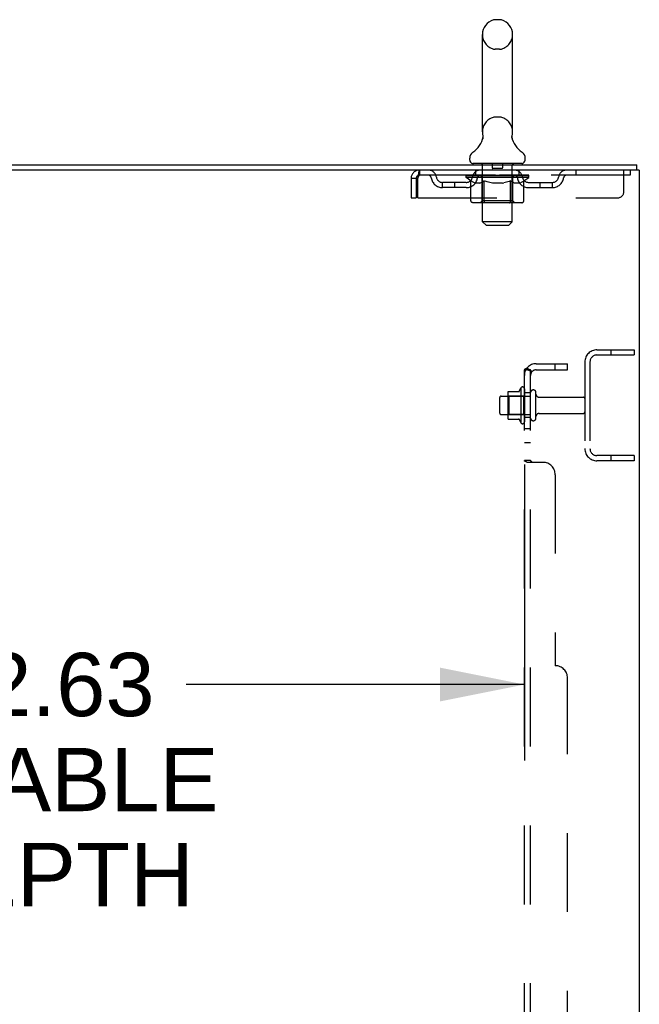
# Model space of a CAD drawing. Header units: inches. Extents: x 0 to 291, y 0 to 188.
# Tile 91 of 94: x 167 to 180, y 120 to 140. Entities that reach past the tile are written whole.
import ezdxf

# ---------------------------------------------------------------- set-up
doc = ezdxf.new("R2010")
doc.units = ezdxf.units.IN
doc.header["$LTSCALE"] = 16.01262
doc.header["$MEASUREMENT"] = 0
doc.linetypes.add('HIDDEN', pattern=[0.2, 0.1, -0.1])
doc.layers.get('0').update_dxf_attribs({"linetype": 'CONTINUOUS'})
for name, color, linetype in [('DEFAULT_2', 8, 'HIDDEN'), ('DIMENSIONS', 7, 'CONTINUOUS'), ('SUBPANEL', 7, 'CONTINUOUS')]:
    doc.layers.add(name, color=color, linetype=linetype)
doc.styles.get("Standard").update_dxf_attribs({"font": 'arial.ttf'})
doc.dimstyles.new('DIMSTYLE_1', dxfattribs={"dimtxt": 1.284435, "dimasz": 1.71258, "dimexe": 0.09, "dimexo": 0.07, "dimgap": 0.0375, "dimtad": 0, "dimtih": 1, "dimtoh": 1, "dimzin": 4, "dimdsep": 46, "dimtxsty": 'Standard', "dimblk": '_FILLED', "dimblk1": '_FILLED', "dimblk2": '_FILLED', "dimcen": 0.09, "dimadec": 3, "dimazin": 1, "dimtfac": 1, "dimtdec": 3, "dimtofl": 0, "dimtmove": 0, "dimatfit": 3, "dimldrblk": '_FILLED', "dimfxl": 0, "dimtolj": 1, "dimtzin": 4, "dimarcsym": 0})

# ---------------------------------------------------------------- blocks, each defined once
blk = doc.blocks.new('_FILLED')
at = {"color": 0, "linetype": 'ByBlock'}
blk.add_solid([(0, 0), (-1, 0.2), (-1, -0.2)], dxfattribs=at)
blk = doc.blocks.new('*D14')
at = {"layer": 'DIMENSIONS', "color": 2, "linetype": 'Continuous'}
for p, q in [((177.644, 130.633), (177.644, 124.628)), ((155.019, 127.758), (155.019, 124.628)), ((155.019, 126.169), (165.018, 126.169)), ((177.644, 126.169), (170.79, 126.169))]:
    blk.add_line(p, q, dxfattribs=at)
at = {"layer": 'DIMENSIONS', "color": 2, "linetype": 'Continuous', "xscale": 1.7125797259, "yscale": 1.7125797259, "zscale": 1.7125797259, "rotation": 180}
blk.add_blockref('_FILLED', (155.019, 126.169), dxfattribs=at)
at = {"layer": 'DIMENSIONS', "color": 2, "linetype": 'Continuous', "xscale": 1.7125797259, "yscale": 1.7125797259, "zscale": 1.7125797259}
blk.add_blockref('_FILLED', (177.644, 126.169), dxfattribs=at)
at = {"layer": 'DIMENSIONS', "color": 2, "linetype": 'Continuous', "insert": (167.904, 126.812), "char_height": 1.2844, "width": 7.06678, "attachment_point": 2, "line_spacing_factor": 0.9}
blk.add_mtext('22.63\\PUSABLE\\PDEPTH', dxfattribs=at)

msp = doc.modelspace()

# ---------------------------------------------------------------- linework, layer by layer
at = {"color": 7, "linetype": 'Continuous'}
for p, q in [((177.142, 139.652), (177.054, 139.652)), ((176.792, 137.377), (176.792, 139.352)), ((177.404, 137.377), (177.404, 139.352)), ((176.798, 137.234), (176.797, 137.229)), ((177.392, 137.283), (177.393, 137.288)), ((177.392, 137.278), (177.392, 137.283)), ((177.392, 137.273), (177.392, 137.278)), ((177.392, 137.268), (177.392, 137.273)), ((177.392, 137.263), (177.392, 137.268)), ((177.393, 137.258), (177.392, 137.263)), ((177.393, 137.293), (177.394, 137.298)), ((177.393, 137.288), (177.393, 137.293)), ((177.394, 137.253), (177.393, 137.258)), ((177.394, 137.248), (177.394, 137.253)), ((177.395, 137.244), (177.394, 137.248)), ((177.395, 137.303), (177.396, 137.307)), ((177.396, 137.24), (177.395, 137.244)), ((176.535, 136.806), (176.535, 136.845)), ((177.66, 136.806), (177.66, 136.845)), ((176.598, 136.737), (176.598, 136.707)), ((177.598, 136.737), (176.598, 136.737)), ((177.598, 136.737), (177.598, 136.707)), ((179.921, 136.603), (179.921, 136.707))]:
    msp.add_line(p, q, dxfattribs=at)
at = {"color": 3, "linetype": 'Continuous'}
for p, q in [((156.162, 136.707), (179.921, 136.707)), ((179.973, 136.603), (156.167, 136.603)), ((179.973, 136.603), (179.973, 56.811))]:
    msp.add_line(p, q, dxfattribs=at)
at = {"color": 7, "linetype": 'Continuous'}
for points in [[(176.8, 137.307), (176.801, 137.303), (176.802, 137.298), (176.803, 137.293), (176.803, 137.288), (176.803, 137.283), (176.804, 137.278), (176.804, 137.273), (176.804, 137.268), (176.803, 137.263), (176.803, 137.258), (176.802, 137.253), (176.801, 137.249), (176.8, 137.244), (176.799, 137.239), (176.798, 137.234)], [(177.394, 137.298), (177.395, 137.303), (177.396, 137.307)]]:
    msp.add_lwpolyline(points, dxfattribs=at)
for centre, radius, start, end in [((177.098, 139.352), 0.306, 105.6303, 180), ((177.054, 139.508), 0.144, 90, 105.6303), ((177.142, 139.508), 0.144, 74.3697, 90), ((177.098, 139.352), 0.306, 0, 74.3697), ((176.3, 137.393), 0.523, 304.6624, 347.2389), ((177.098, 137.377), 0.306, 180, 193.2053), ((177.896, 137.393), 0.523, 192.7611, 235.3376), ((177.098, 137.377), 0.306, 346.7947, 360), ((176.679, 136.845), 0.144, 124.6624, 180), ((176.604, 136.806), 0.069, 180, 265), ((177.591, 136.806), 0.069, 275, 360), ((177.517, 136.845), 0.144, 360, 55.3376)]:
    msp.add_arc(centre, radius, start, end, dxfattribs=at)
at = {"layer": 'DEFAULT_2', "color": 8, "linetype": 'HIDDEN'}
for p, q in [((177.142, 139.052), (177.054, 139.052)), ((177.142, 137.677), (177.054, 137.677)), ((175.515, 136.603), (175.515, 136.499)), ((176.66, 136.499), (176.66, 136.603)), ((176.778, 136.737), (176.778, 136.707)), ((176.798, 135.556), (176.798, 136.707)), ((176.993, 136.727), (176.993, 136.647)), ((177.193, 136.637), (177.003, 136.637)), ((177.203, 136.727), (177.203, 136.647)), ((177.398, 135.556), (177.398, 136.707)), ((177.418, 136.737), (177.418, 136.707)), ((177.535, 136.499), (177.535, 136.603)), ((178.685, 136.603), (178.685, 136.499)), ((179.66, 136.165), (179.66, 136.603)), ((179.785, 136.603), (179.785, 136.499)), ((175.348, 136.436), (175.348, 136.04)), ((175.348, 136.436), (175.452, 136.436)), ((175.452, 136.436), (175.452, 136.04)), ((175.482, 136.04), (175.482, 136.436)), ((179.785, 136.499), (175.515, 136.499)), ((176.465, 136.452), (176.465, 136.492)), ((176.465, 136.492), (176.771, 136.492)), ((177.731, 136.452), (176.465, 136.452)), ((176.561, 136.384), (176.465, 136.452)), ((176.466, 136.492), (176.466, 136.496)), ((176.586, 136.495), (176.466, 136.496)), ((176.474, 136.492), (176.474, 136.499)), ((176.483, 136.489), (176.483, 136.492)), ((176.483, 136.489), (177.713, 136.489)), ((176.492, 136.489), (176.492, 136.492)), ((176.493, 136.489), (176.493, 136.492)), ((176.503, 136.492), (176.503, 136.499)), ((176.519, 136.489), (176.519, 136.492)), ((176.521, 136.489), (176.521, 136.492)), ((176.549, 136.492), (176.549, 136.499)), ((176.561, 135.977), (176.561, 136.384)), ((176.561, 136.384), (176.576, 136.374)), ((176.564, 136.489), (176.564, 136.492)), ((176.567, 136.489), (176.567, 136.492)), ((176.586, 136.492), (176.586, 136.495)), ((176.613, 136.492), (176.613, 136.499)), ((176.614, 136.489), (176.614, 136.492)), ((176.615, 136.489), (176.615, 136.492)), ((176.618, 136.489), (176.618, 136.492)), ((176.625, 136.489), (176.625, 136.492)), ((176.625, 136.489), (176.625, 136.492)), ((176.628, 136.489), (176.628, 136.492)), ((176.632, 136.489), (176.632, 136.493)), ((176.636, 136.489), (176.636, 136.492)), ((176.65, 136.489), (176.65, 136.492)), ((176.669, 136.489), (176.669, 136.494)), ((176.669, 136.489), (176.669, 136.492)), ((176.689, 136.489), (176.689, 136.492)), ((176.691, 136.492), (176.691, 136.499)), ((176.7, 136.489), (176.7, 136.492)), ((176.705, 136.489), (176.705, 136.492)), ((176.714, 136.489), (176.714, 136.492)), ((176.725, 136.489), (176.725, 136.496)), ((176.741, 136.489), (176.741, 136.492)), ((176.744, 136.489), (176.744, 136.492)), ((176.771, 136.489), (176.771, 136.492)), ((176.838, 136.492), (176.776, 136.492)), ((176.781, 136.492), (176.781, 136.499)), ((176.785, 135.98), (176.785, 136.449)), ((176.788, 136.489), (176.788, 136.492)), ((176.793, 136.489), (176.793, 136.492)), ((176.799, 136.489), (176.799, 136.497)), ((176.803, 136.489), (176.803, 136.492)), ((176.814, 136.489), (176.814, 136.492)), ((176.838, 136.489), (176.838, 136.492)), ((176.913, 136.492), (176.854, 136.492)), ((176.874, 136.489), (176.874, 136.492)), ((176.881, 136.492), (176.881, 136.499)), ((176.885, 136.489), (176.885, 136.492)), ((176.887, 136.489), (176.887, 136.498)), ((176.89, 136.489), (176.89, 136.492)), ((176.898, 136.489), (176.898, 136.492)), ((176.913, 136.489), (176.913, 136.492)), ((176.993, 136.492), (176.939, 136.492)), ((176.952, 136.489), (176.952, 136.492)), ((176.983, 136.492), (177.098, 136.499)), ((176.988, 136.492), (176.988, 136.499)), ((176.988, 136.498), (176.988, 136.499)), ((176.988, 136.492), (176.988, 136.498)), ((176.988, 136.489), (176.988, 136.492)), ((176.992, 136.489), (176.992, 136.492)), ((176.993, 136.489), (176.993, 136.492)), ((176.994, 136.489), (176.994, 136.492)), ((177.077, 136.492), (177.029, 136.492)), ((177.034, 136.489), (177.034, 136.492)), ((177.077, 136.489), (177.077, 136.492)), ((177.095, 136.492), (177.095, 136.492)), ((177.095, 136.489), (177.095, 136.492)), ((177.095, 136.489), (177.095, 136.492)), ((177.098, 136.492), (177.098, 136.499)), ((177.098, 136.499), (177.212, 136.492)), ((177.1, 136.489), (177.1, 136.492)), ((177.1, 136.492), (177.101, 136.492)), ((177.101, 136.489), (177.101, 136.492)), ((177.119, 136.489), (177.119, 136.492)), ((177.119, 136.492), (177.167, 136.492)), ((177.161, 136.489), (177.161, 136.492)), ((177.202, 136.489), (177.202, 136.492)), ((177.202, 136.489), (177.202, 136.492)), ((177.202, 136.492), (177.257, 136.492)), ((177.203, 136.489), (177.203, 136.492)), ((177.207, 136.498), (177.208, 136.499)), ((177.207, 136.492), (177.207, 136.498)), ((177.207, 136.489), (177.207, 136.492)), ((177.208, 136.492), (177.208, 136.499)), ((177.244, 136.489), (177.244, 136.492)), ((177.283, 136.489), (177.283, 136.492)), ((177.283, 136.492), (177.342, 136.492)), ((177.298, 136.489), (177.298, 136.492)), ((177.306, 136.489), (177.306, 136.492)), ((177.308, 136.489), (177.308, 136.498)), ((177.311, 136.489), (177.311, 136.492)), ((177.314, 136.492), (177.314, 136.499)), ((177.322, 136.489), (177.322, 136.492)), ((177.358, 136.489), (177.358, 136.492)), ((177.358, 136.492), (177.42, 136.492)), ((177.382, 136.489), (177.382, 136.492)), ((177.393, 136.489), (177.393, 136.492)), ((177.397, 136.489), (177.397, 136.497)), ((177.403, 136.489), (177.403, 136.492)), ((177.408, 136.489), (177.408, 136.492)), ((177.411, 135.98), (177.411, 136.449)), ((177.414, 136.492), (177.414, 136.499)), ((177.425, 136.489), (177.425, 136.492)), ((177.425, 136.492), (177.626, 136.492)), ((177.452, 136.489), (177.452, 136.492)), ((177.455, 136.489), (177.455, 136.492)), ((177.471, 136.489), (177.471, 136.496)), ((177.482, 136.489), (177.482, 136.492)), ((177.491, 136.489), (177.491, 136.492)), ((177.495, 136.489), (177.495, 136.492)), ((177.505, 136.492), (177.505, 136.499)), ((177.506, 136.489), (177.506, 136.492)), ((177.527, 136.489), (177.527, 136.494)), ((177.527, 136.489), (177.527, 136.492)), ((177.545, 136.489), (177.545, 136.492)), ((177.56, 136.489), (177.56, 136.492)), ((177.564, 136.489), (177.564, 136.493)), ((177.567, 136.489), (177.567, 136.492)), ((177.571, 136.489), (177.571, 136.492)), ((177.571, 136.489), (177.571, 136.492)), ((177.578, 136.489), (177.578, 136.492)), ((177.581, 136.489), (177.581, 136.492)), ((177.582, 136.489), (177.582, 136.492)), ((177.583, 136.492), (177.583, 136.499)), ((177.629, 136.489), (177.629, 136.492)), ((177.632, 136.489), (177.632, 136.492)), ((177.632, 136.382), (177.731, 136.452)), ((177.646, 136.492), (177.646, 136.499)), ((177.675, 136.489), (177.675, 136.492)), ((177.677, 136.489), (177.677, 136.492)), ((177.693, 136.492), (177.693, 136.499)), ((177.703, 136.489), (177.703, 136.492)), ((177.704, 136.489), (177.704, 136.492)), ((177.713, 136.489), (177.713, 136.492)), ((177.722, 136.492), (177.722, 136.499)), ((177.731, 136.452), (177.731, 136.499)), ((175.983, 136.248), (175.983, 136.352)), ((176.466, 136.352), (175.983, 136.352)), ((176.466, 136.248), (175.983, 136.248)), ((176.233, 136.248), (176.233, 136.352)), ((176.591, 136.365), (176.576, 136.374)), ((176.606, 136.357), (176.591, 136.365)), ((176.62, 136.35), (176.605, 136.357)), ((176.634, 136.345), (176.62, 136.351)), ((176.649, 136.34), (176.634, 136.345)), ((176.742, 136.34), (176.649, 136.34)), ((176.742, 136.34), (176.757, 136.345)), ((176.771, 136.35), (176.757, 136.345)), ((176.785, 136.357), (176.771, 136.35)), ((176.8, 136.365), (176.785, 136.357)), ((176.814, 136.374), (176.799, 136.365)), ((176.829, 136.384), (176.814, 136.374)), ((176.829, 135.977), (176.829, 136.384)), ((176.829, 136.384), (176.858, 136.374)), ((176.887, 136.365), (176.858, 136.374)), ((176.915, 136.357), (176.887, 136.365)), ((176.943, 136.351), (176.915, 136.357)), ((176.971, 136.345), (176.943, 136.351)), ((176.999, 136.34), (176.971, 136.345)), ((177.197, 136.34), (176.999, 136.34)), ((177.197, 136.34), (177.224, 136.345)), ((177.252, 136.35), (177.224, 136.345)), ((177.28, 136.357), (177.252, 136.35)), ((177.308, 136.365), (177.279, 136.357)), ((177.336, 136.373), (177.307, 136.365)), ((177.364, 136.383), (177.335, 136.373)), ((177.364, 135.977), (177.364, 136.383)), ((177.364, 136.383), (177.378, 136.373)), ((177.392, 136.365), (177.378, 136.373)), ((177.406, 136.357), (177.392, 136.365)), ((177.42, 136.351), (177.406, 136.357)), ((177.433, 136.345), (177.419, 136.351)), ((177.446, 136.34), (177.433, 136.345)), ((177.55, 136.34), (177.446, 136.34)), ((177.55, 136.34), (177.564, 136.345)), ((177.577, 136.351), (177.564, 136.345)), ((177.591, 136.357), (177.577, 136.35)), ((177.604, 136.365), (177.59, 136.357)), ((177.618, 136.373), (177.604, 136.364)), ((177.632, 136.382), (177.618, 136.373)), ((177.632, 135.977), (177.632, 136.382)), ((177.729, 136.352), (178.212, 136.352)), ((177.729, 136.248), (178.212, 136.248)), ((177.962, 136.248), (177.962, 136.352)), ((178.212, 136.248), (178.212, 136.352)), ((175.348, 136.04), (175.452, 136.04)), ((175.482, 136.04), (179.535, 136.04)), ((177.589, 135.94), (176.604, 135.94)), ((176.785, 135.98), (176.745, 135.94)), ((177.411, 135.98), (176.785, 135.98)), ((177.348, 135.941), (177.35, 135.943)), ((177.35, 135.943), (177.353, 135.945)), ((177.353, 135.945), (177.355, 135.947)), ((177.411, 135.98), (177.45, 135.94)), ((176.867, 135.487), (176.798, 135.556)), ((177.398, 135.556), (176.798, 135.556)), ((176.867, 135.487), (177.329, 135.487)), ((177.329, 135.487), (177.398, 135.556)), ((179.115, 132.957), (179.869, 132.957)), ((179.115, 132.853), (179.869, 132.853)), ((179.399, 132.957), (179.399, 132.853)), ((179.869, 132.957), (179.869, 132.853)), ((178.869, 132.71), (178.869, 130.953)), ((178.973, 132.71), (178.973, 130.953)), ((177.174, 132.019), (177.769, 132.019)), ((177.308, 132.087), (177.308, 131.576)), ((177.328, 132.015), (177.308, 132.035)), ((177.318, 132.109), (177.546, 132.109)), ((177.328, 132.015), (177.328, 131.648)), ((177.624, 132.015), (177.328, 132.015)), ((177.574, 132.187), (177.574, 131.476)), ((177.624, 132.015), (177.644, 132.035)), ((177.624, 132.015), (177.624, 131.648)), ((177.644, 132.166), (177.644, 131.497)), ((177.769, 131.574), (177.769, 132.089)), ((177.879, 131.574), (177.879, 132.089)), ((177.941, 131.997), (178.839, 131.997)), ((177.144, 131.674), (177.144, 131.989)), ((177.174, 131.644), (177.769, 131.644)), ((177.328, 131.648), (177.308, 131.628)), ((177.624, 131.648), (177.328, 131.648)), ((177.624, 131.648), (177.644, 131.628)), ((177.941, 131.667), (178.839, 131.667)), ((177.318, 131.554), (177.546, 131.554)), ((179.869, 130.811), (179.115, 130.811)), ((179.399, 130.811), (179.399, 130.707)), ((179.869, 130.811), (179.869, 130.707)), ((179.869, 130.707), (179.115, 130.707))]:
    msp.add_line(p, q, dxfattribs=at)
for points in [[(175.515, 136.603), (175.513, 136.602), (175.51, 136.598), (175.508, 136.593), (175.505, 136.586), (175.503, 136.577), (175.501, 136.566), (175.498, 136.554), (175.496, 136.54), (175.494, 136.524), (175.491, 136.508), (175.489, 136.491), (175.487, 136.473), (175.484, 136.454), (175.482, 136.436)], [(175.515, 136.499), (175.513, 136.498), (175.51, 136.497), (175.508, 136.495), (175.505, 136.492), (175.503, 136.489), (175.501, 136.485), (175.498, 136.48), (175.496, 136.475), (175.494, 136.469), (175.491, 136.463), (175.489, 136.456), (175.487, 136.45), (175.482, 136.436)], [(176.604, 135.94), (176.599, 135.941), (176.594, 135.941), (176.589, 135.943), (176.584, 135.945), (176.579, 135.947), (176.575, 135.95), (176.571, 135.954), (176.568, 135.958), (176.565, 135.962), (176.563, 135.967), (176.562, 135.972), (176.561, 135.977)], [(176.85, 135.94), (176.848, 135.941), (176.845, 135.941), (176.843, 135.943), (176.84, 135.945), (176.838, 135.947), (176.836, 135.95), (176.834, 135.954), (176.832, 135.958), (176.831, 135.962), (176.83, 135.967), (176.829, 135.972), (176.829, 135.977)], [(177.343, 135.94), (177.345, 135.941), (177.348, 135.941)], [(177.355, 135.947), (177.357, 135.95), (177.359, 135.954), (177.361, 135.958), (177.362, 135.962)], [(177.357, 135.95), (177.359, 135.954), (177.361, 135.958)], [(177.362, 135.962), (177.363, 135.967), (177.364, 135.972), (177.364, 135.977)], [(177.363, 135.967), (177.364, 135.972), (177.364, 135.977)], [(177.589, 135.94), (177.594, 135.941), (177.599, 135.941), (177.604, 135.943), (177.609, 135.945), (177.614, 135.947), (177.618, 135.95), (177.622, 135.954), (177.625, 135.958), (177.628, 135.962), (177.63, 135.967), (177.631, 135.972), (177.632, 135.977)]]:
    msp.add_lwpolyline(points, dxfattribs=at)
for centre, radius, start, end in [((177.098, 139.352), 0.306, 180, 254.3697), ((177.098, 139.352), 0.306, 285.6303, 360), ((177.054, 139.196), 0.144, 254.3697, 270), ((177.142, 139.196), 0.144, 270, 285.6303), ((177.098, 137.377), 0.306, 105.6303, 180), ((177.054, 137.533), 0.144, 90, 105.6303), ((177.142, 137.533), 0.144, 74.3697, 90), ((177.098, 137.377), 0.306, 0, 74.3697), ((175.515, 136.436), 0.167, 90, 180), ((175.694, 136.436), 0.167, 8.0716, 90), ((176.755, 136.436), 0.167, 90, 171.9284), ((176.604, 136.806), 0.069, 265, 270), ((176.768, 136.707), 0.03, 0, 90), ((176.983, 136.727), 0.01, 0, 90), ((177.003, 136.647), 0.01, 180, 270), ((177.193, 136.647), 0.01, 270, 360), ((177.213, 136.727), 0.01, 90, 180), ((177.428, 136.707), 0.03, 90, 180), ((177.44, 136.436), 0.167, 8.0716, 90), ((177.591, 136.806), 0.069, 270, 275), ((178.502, 136.436), 0.167, 90, 171.9284), ((175.515, 136.436), 0.063, 90, 180), ((175.695, 136.436), 0.0625, 7.9863, 90), ((175.983, 136.477), 0.229, 187.9863, 270), ((175.983, 136.477), 0.125, 188.0716, 270), ((176.466, 136.477), 0.125, 270, 351.9284), ((176.466, 136.477), 0.229, 270, 352.0137), ((176.755, 136.436), 0.0625, 90, 172.0137), ((176.745, 136.449), 0.0398, 0, 90), ((177.45, 136.449), 0.0398, 90, 180), ((177.441, 136.436), 0.0625, 7.9863, 90), ((177.729, 136.477), 0.229, 187.9863, 270), ((177.729, 136.477), 0.125, 188.0716, 270), ((178.212, 136.477), 0.125, 270, 351.9284), ((178.212, 136.477), 0.229, 270, 352.0137), ((178.501, 136.436), 0.0625, 90, 172.0137), ((179.535, 136.165), 0.125, 270, 360), ((179.115, 132.71), 0.246, 90, 180), ((179.115, 132.71), 0.142, 90, 180), ((177.606, 132.166), 0.0384, 0, 145.5503), ((177.174, 131.989), 0.03, 90, 180), ((177.318, 132.099), 0.01, 90, 174.8062), ((177.449, 132.087), 0.141, 174.7919, 180), ((177.527, 132.119), 0.01, 270, 336.0321), ((178.174, 131.832), 0.698, 149.3369, 156.0321), ((177.824, 132.089), 0.055, 360, 180), ((177.941, 132.059), 0.0625, 180, 270), ((178.839, 131.967), 0.03, 360, 90), ((177.174, 131.674), 0.03, 180, 270), ((177.941, 131.604), 0.0625, 90, 180), ((178.839, 131.697), 0.03, 270, 0), ((177.449, 131.576), 0.141, 180, 185.2081), ((177.318, 131.564), 0.01, 185.1938, 270), ((177.527, 131.544), 0.01, 23.9679, 90), ((178.174, 131.832), 0.698, 203.9679, 210.6631), ((177.606, 131.497), 0.0384, 214.4497, 360), ((177.824, 131.574), 0.055, 180, 0), ((179.115, 130.953), 0.246, 180, 270), ((179.115, 130.953), 0.142, 180, 270)]:
    msp.add_arc(centre, radius, start, end, dxfattribs=at)
for centre, major_axis, ratio, start_param, end_param in [((177.098, 136.499), (0.633, 0.007), 0.05963, 9.249616, 9.431313), ((177.098, 136.499), (0.633, 0), 0.060556, -3.083241, -2.96706), ((177.098, 136.499), (0.633, 0.013), 0.05688, 2.791345, 2.965878), ((176.489, 136.487), (0.198, -0.002), 0.05963, 0.605815, 1.645666), ((176.42, 136.487), (0.198, 0.002), 0.05963, 0.25549, 1.295341), ((177.098, 136.499), (0.633, -0.007), 0.05963, -2.96643, -2.791898), ((176.42, 136.48), (0.198, 0.004), 0.05688, 1.20151, 1.294789), ((176.489, 136.48), (0.198, 0), 0.060556, 1.551758, 1.645036), ((176.445, 136.48), (0.198, 0.002), 0.05963, 1.170259, 1.376596), ((176.49, 136.482), (0.164, 0.002), 0.05963, 1.065228, 1.614276), ((176.47, 136.482), (0.164, 0.003), 0.05688, 0.890143, 1.43919), ((176.528, 136.482), (0.164, 0), 0.060556, 1.240391, 1.789438), ((177.098, 136.499), (0.633, 0.019), 0.052395, 2.616403, 2.790936), ((176.552, 136.487), (0.198, -0.004), 0.05688, 0.7809, 1.820751), ((176.417, 136.487), (0.198, 0.004), 0.05688, 0.080405, 1.120256), ((177.098, 136.499), (0.633, -0.013), 0.05688, -2.791345, -2.616812), ((176.417, 136.48), (0.198, 0.006), 0.052395, 1.026568, 1.119847), ((176.552, 136.48), (0.198, -0.002), 0.05963, 1.72692, 1.820198), ((176.47, 136.482), (0.164, 0.005), 0.052395, 0.715201, 1.264248), ((176.584, 136.482), (0.164, -0.002), 0.05963, 1.415553, 1.9646), ((177.098, 136.499), (0.633, 0.025), 0.046319, 2.441654, 2.616187), ((176.631, 136.487), (0.198, -0.006), 0.052395, 0.955842, 1.995693), ((176.434, 136.487), (0.198, 0.006), 0.052395, -0.094537, 0.945314), ((177.098, 136.499), (0.633, -0.019), 0.052395, -2.616403, -2.44187), ((176.434, 136.48), (0.198, 0.008), 0.046319, 0.851819, 0.945098), ((176.631, 136.48), (0.198, -0.004), 0.05688, 1.902006, 1.995284), ((176.488, 136.482), (0.164, 0.006), 0.046319, 0.540452, 1.089499), ((176.655, 136.482), (0.164, -0.003), 0.05688, 1.590638, 2.139686), ((176.445, 136.487), (0.198, 0), 0.060556, 0.430652, 0.777569), ((177.098, 136.499), (0.633, 0.029), 0.038841, 2.267123, 2.441656), ((176.724, 136.487), (0.198, -0.008), 0.046319, 1.130591, 2.170442), ((177.098, 136.499), (0.633, -0.025), 0.046319, -2.441654, -2.267121), ((176.471, 136.487), (0.198, 0.008), 0.046319, -0.269286, 0.770565), ((176.471, 136.48), (0.198, 0.009), 0.038841, 0.677289, 0.770567), ((176.724, 136.48), (0.198, -0.006), 0.052395, 2.076947, 2.170226), ((176.525, 136.482), (0.164, 0.008), 0.038841, 0.365921, 0.914969), ((176.74, 136.482), (0.164, -0.005), 0.052395, 1.76558, 2.314627), ((177.098, 136.499), (0.633, 0.033), 0.030195, 2.09281, 2.267343), ((176.829, 136.487), (0.198, -0.009), 0.038841, 1.305122, 2.344973), ((177.098, 136.499), (0.633, -0.029), 0.038841, -2.267123, -2.092591), ((176.527, 136.487), (0.198, 0.009), 0.038841, -0.443817, 0.596034), ((176.527, 136.48), (0.198, 0.01), 0.030195, 0.502975, 0.596254), ((176.829, 136.48), (0.198, -0.008), 0.046319, 2.251696, 2.344975), ((176.579, 136.482), (0.164, 0.009), 0.030195, 0.191608, 0.740655), ((176.835, 136.482), (0.164, -0.006), 0.046319, 1.940329, 2.489376), ((176.601, 136.487), (0.198, 0.01), 0.030195, -0.61813, 0.421721), ((177.098, 136.499), (0.633, 0.036), 0.020645, 1.918687, 2.09322), ((176.942, 136.487), (0.198, -0.01), 0.030195, 1.479435, 2.519286), ((177.098, 136.499), (0.633, -0.033), 0.030195, -2.09281, -1.918277), ((176.601, 136.48), (0.198, 0.011), 0.020645, 0.328852, 0.422131), ((176.942, 136.48), (0.198, -0.009), 0.038841, 2.426227, 2.519505), ((176.65, 136.482), (0.164, 0.009), 0.020645, 0.017485, 0.566532), ((176.938, 136.482), (0.164, -0.008), 0.038841, 2.11486, 2.663907), ((176.689, 136.487), (0.198, 0.011), 0.020645, -0.792253, 0.247598), ((177.098, 136.499), (0.633, 0.038), 0.010478, 1.744704, 1.919237), ((177.06, 136.487), (0.198, -0.011), 0.020645, 1.653558, 2.693409), ((177.098, 136.499), (0.633, -0.036), 0.020645, -1.918687, -1.744154), ((176.689, 136.48), (0.198, 0.012), 0.010478, 0.154869, 0.248148), ((177.06, 136.48), (0.198, -0.01), 0.030195, 2.60054, 2.693819), ((176.733, 136.482), (0.164, 0.01), 0.010478, 6.126688, 6.675735), ((177.047, 136.482), (0.164, -0.009), 0.030195, 2.289173, 2.83822), ((176.79, 136.487), (0.198, 0.012), 0.010478, -0.966236, -0.000846), ((177.179, 136.487), (0.198, -0.012), 0.010478, 1.827541, 2.867392), ((177.098, 136.499), (0.633, -0.038), 0.010478, -1.744704, -1.570171), ((177.179, 136.48), (0.198, -0.011), 0.020645, 2.774664, 2.867942), ((177.157, 136.482), (0.164, -0.009), 0.020645, 2.463296, 3.012344), ((177.017, 136.487), (0.198, 0.012), 0.010478, 0.274201, 1.314052), ((176.931, 136.482), (0.164, 0.01), 0.010478, -0.000483, 0.504314), ((176.901, 136.48), (0.198, 0.012), 0.010478, 0.099668, 0.192946), ((177.098, 136.499), (0.633, 0.038), 0.010478, -1.571421, -1.396888), ((177.295, 136.48), (0.198, -0.012), 0.010478, 2.948646, 3.041925), ((177.265, 136.482), (0.164, -0.01), 0.010478, 2.637279, 3.142076), ((177.136, 136.487), (0.198, 0.011), 0.020645, 0.448184, 1.488034), ((177.039, 136.482), (0.164, 0.009), 0.020645, 0.129249, 0.678296), ((177.017, 136.48), (0.198, 0.011), 0.020645, 0.273651, 0.366929), ((177.405, 136.487), (0.198, -0.012), 0.010478, -3.140747, -2.175357), ((177.098, 136.499), (0.633, 0.036), 0.020645, -1.397439, -1.222906), ((177.098, 136.499), (0.633, -0.038), 0.010478, 1.222355, 1.396888), ((177.254, 136.487), (0.198, 0.01), 0.030195, 0.622307, 1.662158), ((177.149, 136.482), (0.164, 0.009), 0.030195, 0.303372, 0.852419), ((177.462, 136.482), (0.164, -0.01), 0.010478, 2.749043, 3.29809), ((177.506, 136.487), (0.198, -0.011), 0.020645, 2.893995, 3.933846), ((177.136, 136.48), (0.198, 0.01), 0.030195, 0.447774, 0.541052), ((177.506, 136.48), (0.198, -0.012), 0.010478, 2.893445, 2.986723), ((177.098, 136.499), (0.633, 0.033), 0.030195, -1.223315, -1.048783), ((177.098, 136.499), (0.633, -0.036), 0.020645, 1.048373, 1.222906), ((177.367, 136.487), (0.198, 0.009), 0.038841, 0.79662, 1.836471), ((177.257, 136.482), (0.164, 0.008), 0.038841, 0.477686, 1.026733), ((177.546, 136.482), (0.164, -0.009), 0.020645, 2.57506, 3.124108), ((177.595, 136.487), (0.198, -0.01), 0.030195, 2.719872, 3.759723), ((177.471, 136.487), (0.198, 0.008), 0.046319, 0.971151, 2.011002), ((177.254, 136.48), (0.198, 0.009), 0.038841, 0.622087, 0.715366), ((177.595, 136.48), (0.198, -0.011), 0.020645, 2.719462, 2.812741), ((177.098, 136.499), (0.633, 0.029), 0.038841, -1.049002, -0.874469), ((177.098, 136.499), (0.633, -0.033), 0.030195, 0.87425, 1.048783), ((177.361, 136.482), (0.164, 0.006), 0.046319, 0.652216, 1.201263), ((177.565, 136.487), (0.198, 0.006), 0.052395, 1.1459, 2.185751), ((177.616, 136.482), (0.164, -0.009), 0.030195, 2.400937, 2.949985), ((177.669, 136.487), (0.198, -0.009), 0.038841, 2.545558, 3.585409), ((177.456, 136.482), (0.164, 0.005), 0.052395, 0.826965, 1.376012), ((177.367, 136.48), (0.198, 0.008), 0.046319, 0.796618, 0.889896), ((177.669, 136.48), (0.198, -0.01), 0.030195, 2.545339, 2.638617), ((177.644, 136.487), (0.198, 0.004), 0.05688, 1.320842, 2.360692), ((177.098, 136.499), (0.633, 0.025), 0.046319, -0.874471, -0.699939), ((177.098, 136.499), (0.633, -0.029), 0.038841, 0.699936, 0.874469), ((177.725, 136.487), (0.198, -0.008), 0.046319, 2.371028, 3.410879), ((177.671, 136.482), (0.164, -0.008), 0.038841, 2.226624, 2.775671), ((177.707, 136.487), (0.198, 0.002), 0.05963, 1.495927, 2.535778), ((177.541, 136.482), (0.164, 0.003), 0.05688, 1.001907, 1.550954), ((177.762, 136.487), (0.198, -0.006), 0.052395, 2.196279, 3.23613), ((177.471, 136.48), (0.198, 0.006), 0.052395, 0.971367, 1.064645), ((177.708, 136.482), (0.164, -0.006), 0.046319, 2.052093, 2.601141), ((177.751, 136.487), (0.198, 0), 0.060556, 1.671089, 2.71094), ((177.725, 136.48), (0.198, -0.009), 0.038841, 2.371026, 2.464304), ((177.779, 136.487), (0.198, -0.004), 0.05688, 2.021337, 3.061188), ((177.098, 136.499), (0.633, 0.019), 0.052395, -0.699723, -0.52519), ((177.098, 136.499), (0.633, -0.025), 0.046319, 0.525406, 0.699939), ((177.775, 136.487), (0.198, -0.002), 0.05963, 1.846251, 2.886102), ((177.612, 136.482), (0.164, 0.002), 0.05963, 1.176993, 1.72604), ((177.726, 136.482), (0.164, -0.005), 0.052395, 1.877344, 2.426392), ((177.667, 136.482), (0.164, 0), 0.060556, 1.352155, 1.901202), ((177.725, 136.482), (0.164, -0.003), 0.05688, 1.702402, 2.25145), ((177.706, 136.482), (0.164, -0.002), 0.05963, 1.527317, 2.076364), ((177.565, 136.48), (0.198, 0.004), 0.05688, 1.146309, 1.239587), ((177.762, 136.48), (0.198, -0.008), 0.046319, 2.196495, 2.289773), ((177.098, 136.499), (0.633, 0.013), 0.05688, -0.524781, -0.350248), ((177.098, 136.499), (0.633, -0.019), 0.052395, 0.350657, 0.52519), ((177.644, 136.48), (0.198, 0.002), 0.05963, 1.321394, 1.414673), ((177.779, 136.48), (0.198, -0.006), 0.052395, 2.021746, 2.115024), ((177.098, 136.499), (0.633, 0.007), 0.05963, -0.349695, -0.175162), ((177.098, 136.499), (0.633, -0.013), 0.05688, 0.175715, 0.350248), ((177.707, 136.48), (0.198, 0), 0.060556, 1.496556, 1.589835), ((177.775, 136.48), (0.198, -0.004), 0.05688, 1.846804, 1.940083), ((177.751, 136.48), (0.198, -0.002), 0.05963, 1.671719, 1.764997), ((177.098, 136.499), (0.633, 0), 0.060556, -0.174533, 0), ((177.098, 136.499), (0.633, -0.007), 0.05963, 0.000629, 0.175162)]:
    msp.add_ellipse(centre, major_axis=major_axis, ratio=ratio, start_param=start_param, end_param=end_param, dxfattribs=at)
at = {"layer": 'SUBPANEL', "color": 8, "linetype": 'HIDDEN'}
for p, q in [((177.881, 132.675), (178.519, 132.675)), ((178.269, 132.55), (178.269, 132.675)), ((178.519, 132.55), (178.519, 132.675)), ((177.644, 60.863), (177.644, 132.55)), ((177.769, 132.55), (177.644, 132.55)), ((177.698, 132.589), (177.794, 132.51)), ((177.713, 132.55), (177.709, 132.55)), ((177.769, 60.863), (177.769, 132.55)), ((177.769, 132.53), (177.769, 132.531)), ((177.881, 132.55), (178.519, 132.55)), ((177.769, 132.082), (177.644, 132.082)), ((177.769, 131.582), (177.644, 131.582)), ((177.769, 131.353), (177.644, 131.353)), ((177.769, 131.072), (177.644, 131.072)), ((177.769, 130.711), (177.644, 130.711)), ((178.019, 130.675), (177.698, 130.675)), ((177.772, 130.704), (177.77, 130.706)), ((178.269, 130.425), (178.269, 126.55)), ((178.519, 67.113), (178.519, 126.3))]:
    msp.add_line(p, q, dxfattribs=at)
for points in [[(177.675, 132.574), (177.667, 132.571), (177.663, 132.569), (177.66, 132.567), (177.656, 132.566), (177.653, 132.564), (177.651, 132.562), (177.648, 132.56), (177.646, 132.558), (177.645, 132.556), (177.644, 132.554), (177.644, 132.552), (177.644, 132.55)], [(177.698, 132.589), (177.696, 132.586), (177.693, 132.584), (177.69, 132.582), (177.686, 132.58), (177.682, 132.578), (177.679, 132.576), (177.675, 132.574)], [(177.709, 132.55), (177.709, 132.55), (177.709, 132.55), (177.709, 132.55), (177.71, 132.55), (177.71, 132.55), (177.711, 132.55), (177.711, 132.55), (177.712, 132.55), (177.712, 132.55), (177.713, 132.55), (177.714, 132.55), (177.715, 132.55), (177.715, 132.55), (177.716, 132.549), (177.717, 132.549), (177.718, 132.549), (177.718, 132.549), (177.719, 132.549), (177.72, 132.548), (177.721, 132.548), (177.722, 132.548), (177.723, 132.548), (177.724, 132.548), (177.724, 132.547), (177.725, 132.547), (177.726, 132.547), (177.727, 132.547), (177.728, 132.546), (177.729, 132.546), (177.73, 132.546), (177.731, 132.546), (177.732, 132.545), (177.733, 132.545), (177.734, 132.545), (177.735, 132.544), (177.736, 132.544), (177.737, 132.544), (177.738, 132.543), (177.739, 132.543), (177.74, 132.543), (177.741, 132.542), (177.743, 132.542), (177.744, 132.541), (177.745, 132.541), (177.746, 132.541), (177.747, 132.54), (177.748, 132.54), (177.749, 132.539), (177.75, 132.539), (177.751, 132.538), (177.752, 132.538), (177.753, 132.538), (177.754, 132.537), (177.755, 132.537), (177.756, 132.536), (177.757, 132.536), (177.758, 132.535), (177.759, 132.535), (177.76, 132.535), (177.76, 132.534), (177.761, 132.534), (177.762, 132.533), (177.763, 132.533), (177.764, 132.533), (177.765, 132.532), (177.765, 132.532), (177.766, 132.531), (177.767, 132.531), (177.768, 132.531), (177.768, 132.53), (177.769, 132.53), (177.77, 132.529), (177.77, 132.529), (177.771, 132.529), (177.771, 132.528), (177.772, 132.528), (177.772, 132.528), (177.773, 132.528), (177.773, 132.527), (177.773, 132.527)], [(177.783, 132.527), (177.781, 132.529), (177.779, 132.532), (177.777, 132.534), (177.775, 132.537), (177.773, 132.539), (177.772, 132.542), (177.77, 132.544), (177.769, 132.546), (177.769, 132.548), (177.769, 132.55)], [(177.773, 132.527), (177.773, 132.527), (177.773, 132.528), (177.772, 132.528), (177.772, 132.528), (177.772, 132.528), (177.771, 132.528), (177.771, 132.529), (177.77, 132.529), (177.77, 132.53), (177.769, 132.53)], [(177.794, 132.51), (177.795, 132.51), (177.795, 132.511), (177.795, 132.512), (177.794, 132.513), (177.794, 132.514), (177.793, 132.516), (177.792, 132.517), (177.79, 132.519), (177.789, 132.521), (177.787, 132.523), (177.783, 132.527)], [(177.645, 130.706), (177.644, 130.707), (177.644, 130.709), (177.644, 130.711)], [(177.653, 130.698), (177.651, 130.7), (177.648, 130.702), (177.646, 130.704), (177.645, 130.706), (177.644, 130.707), (177.644, 130.709), (177.644, 130.711)], [(177.663, 130.692), (177.66, 130.694), (177.656, 130.696), (177.653, 130.698), (177.651, 130.7)], [(177.671, 130.689), (177.667, 130.691), (177.663, 130.692)], [(177.698, 130.675), (177.696, 130.677), (177.693, 130.679), (177.69, 130.681), (177.686, 130.682), (177.682, 130.684), (177.679, 130.686), (177.671, 130.689)], [(177.769, 130.708), (177.769, 130.709), (177.769, 130.711)], [(177.775, 130.701), (177.773, 130.703), (177.772, 130.704), (177.77, 130.706), (177.769, 130.708), (177.769, 130.709), (177.769, 130.711)], [(177.779, 130.698), (177.777, 130.7), (177.775, 130.701), (177.773, 130.703)], [(177.789, 130.691), (177.787, 130.692), (177.785, 130.694), (177.783, 130.695), (177.779, 130.698)], [(177.794, 130.675), (177.795, 130.677), (177.795, 130.679), (177.795, 130.681), (177.794, 130.683), (177.794, 130.684), (177.793, 130.686), (177.792, 130.688), (177.79, 130.689), (177.789, 130.691), (177.787, 130.692)], [(177.793, 130.686), (177.792, 130.688), (177.79, 130.689)], [(177.794, 130.675), (177.795, 130.677), (177.795, 130.679), (177.795, 130.681), (177.794, 130.683), (177.794, 130.684)]]:
    msp.add_lwpolyline(points, dxfattribs=at)
for centre, radius, start, end in [((177.881, 132.438), 0.237, 90, 180), ((177.881, 132.438), 0.112, 90, 180), ((178.019, 130.425), 0.25, 0, 90), ((178.269, 126.3), 0.25, 0, 90)]:
    msp.add_arc(centre, radius, start, end, dxfattribs=at)

# ---------------------------------------------------------------- dimensions: what is measured, and where the dimension line sits
at = {"layer": 'DIMENSIONS', "color": 2, "linetype": 'Continuous'}
dim = msp.add_linear_dim(base=(177.643865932, 126.169294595), p1=(155.018865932, 127.827808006), p2=(177.643865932, 130.702808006), text='<>\\PUSABLE\\PDEPTH', dimstyle='DIMSTYLE_1', dxfattribs=at)
dim.commit()
dim.dimension.update_dxf_attribs({"geometry": '*D14', "text_midpoint": (167.903900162, 124.242642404), "dimtype": 160})

doc.saveas('drawing.dxf')
